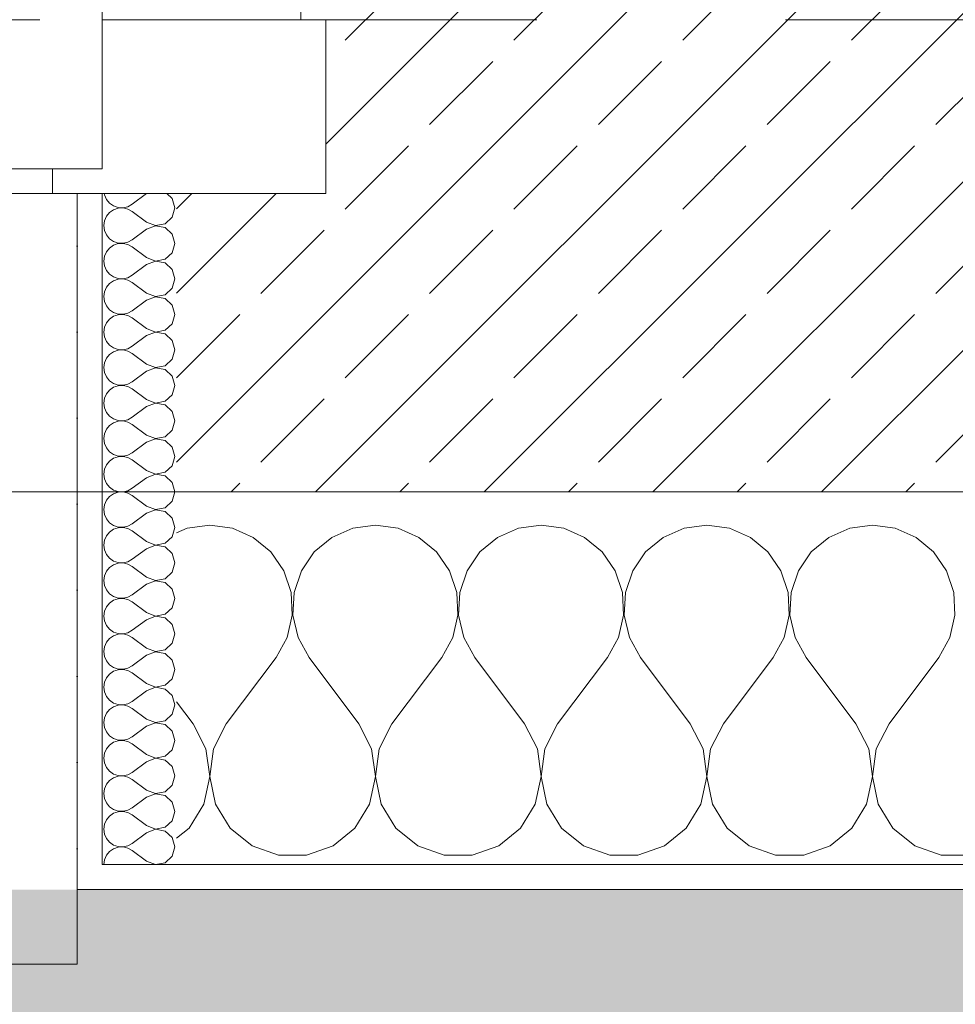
# Model space of a CAD drawing. Header units: metres. Extents: x -3.5 to 65.3, y -10.9 to 16.7.
# Tile 113 of 234: x 46.657 to 47.033, y -0.201 to 0.195. Entities that reach past the tile are written whole.
import ezdxf

# ---------------------------------------------------------------- set-up
doc = ezdxf.new("R2010")
doc.units = ezdxf.units.M
doc.header["$MEASUREMENT"] = 0
doc.linetypes.add('Strichlinie eng', pattern=[0.046, 0.03, -0.016])
doc.linetypes.add('Untersicht', pattern=[0.04, 0.03, -0.01])
for name, color, linetype in [('102 - Bemaßung_ Beschriftung.Detail_ Ausschnitt', 7, 'Continuous'), ('302 - Elemente.Schraffur', 7, 'Continuous'), ('603 - Struktur.Bodenplatte_ Decke Roh', 7, 'Continuous'), ('604 - Struktur.Wand Aussen', 7, 'Continuous'), ('Neubau_653 - Abdeckung.TB Verkofferung', 7, 'Continuous')]:
    doc.layers.add(name, color=color, linetype=linetype)
doc.styles.add('ERSTELLTER_STIL_1', font='txt')
doc.dimstyles.new('ERSTELLTER_STIL__1', dxfattribs={"dimtxt": 0.04, "dimasz": 0.02128, "dimexe": 0.18, "dimexo": 0.0625, "dimgap": 0, "dimtad": 1, "dimtih": 1, "dimtoh": 1, "dimzin": 0, "dimdsep": 46, "dimtxsty": 'ERSTELLTER_STIL_1', "dimblk": 'ARROWHEAD_2', "dimblk1": 'ARROWHEAD_2', "dimblk2": 'ARROWHEAD_2', "dimcen": 0.09, "dimse1": 1, "dimse2": 1, "dimclrd": 7, "dimclre": 7, "dimclrt": 7, "dimazin": 0, "dimtfac": 1, "dimtdec": 4, "dimtmove": 0, "dimatfit": 3, "dimfxl": 1, "dimtolj": 1, "dimtzin": 0, "dimarcsym": 0})
pattern_1 = [(0, (0, 0), (0, 0.034641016), [0, -0.02]), (0, (0.01, 0.01732), (0, 0.034641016), [0, -0.02])]

# ---------------------------------------------------------------- blocks, each defined once
blk = doc.blocks.new('*X24')
at = {"layer": '604 - Struktur.Wand Aussen', "color": 7, "linetype": 'Continuous', "lineweight": 5}
for p, q in [((46.72422, -0.0096), (46.72, -0.01146)), ((46.73333, -0.00833), (46.72422, -0.0096)), ((46.74244, -0.0096), (46.73333, -0.00833)), ((46.75086, -0.01331), (46.74244, -0.0096)), ((46.79089, -0.0096), (46.78248, -0.01331)), ((46.8, -0.00833), (46.79089, -0.0096)), ((46.80911, -0.0096), (46.8, -0.00833)), ((46.81752, -0.01331), (46.80911, -0.0096)), ((46.85756, -0.0096), (46.84914, -0.01331)), ((46.86667, -0.00833), (46.85756, -0.0096)), ((46.87578, -0.0096), (46.86667, -0.00833)), ((46.88419, -0.01331), (46.87578, -0.0096)), ((46.92422, -0.0096), (46.91581, -0.01331)), ((46.93333, -0.00833), (46.92422, -0.0096)), ((46.94244, -0.0096), (46.93333, -0.00833)), ((46.95086, -0.01331), (46.94244, -0.0096)), ((46.99089, -0.0096), (46.98248, -0.01331)), ((47, -0.00833), (46.99089, -0.0096)), ((47.00911, -0.0096), (47, -0.00833)), ((47.01752, -0.01331), (47.00911, -0.0096)), ((46.75794, -0.01918), (46.75086, -0.01331)), ((46.78248, -0.01331), (46.77539, -0.01918)), ((46.82461, -0.01918), (46.81752, -0.01331)), ((46.84914, -0.01331), (46.84206, -0.01918)), ((46.89127, -0.01918), (46.88419, -0.01331)), ((46.91581, -0.01331), (46.90873, -0.01918)), ((46.95794, -0.01918), (46.95086, -0.01331)), ((46.98248, -0.01331), (46.97539, -0.01918)), ((47.02461, -0.01918), (47.01752, -0.01331)), ((46.76315, -0.02676), (46.75794, -0.01918)), ((46.77539, -0.01918), (46.77019, -0.02676)), ((46.82981, -0.02676), (46.82461, -0.01918)), ((46.84206, -0.01918), (46.83685, -0.02676)), ((46.89648, -0.02676), (46.89127, -0.01918)), ((46.90873, -0.01918), (46.90352, -0.02676)), ((46.96315, -0.02676), (46.95794, -0.01918)), ((46.97539, -0.01918), (46.97019, -0.02676)), ((47.02981, -0.02676), (47.02461, -0.01918)), ((46.76609, -0.03547), (46.76315, -0.02676)), ((46.77019, -0.02676), (46.76725, -0.03547)), ((46.83275, -0.03547), (46.82981, -0.02676)), ((46.83685, -0.02676), (46.83391, -0.03547)), ((46.89942, -0.03547), (46.89648, -0.02676)), ((46.90352, -0.02676), (46.90058, -0.03547)), ((46.96609, -0.03547), (46.96315, -0.02676)), ((46.97019, -0.02676), (46.96725, -0.03547)), ((47.03275, -0.03547), (47.02981, -0.02676)), ((46.76653, -0.04466), (46.76609, -0.03547)), ((46.76725, -0.03547), (46.7668, -0.04466)), ((46.8332, -0.04466), (46.83275, -0.03547)), ((46.83391, -0.03547), (46.83347, -0.04466)), ((46.89987, -0.04466), (46.89942, -0.03547)), ((46.90058, -0.03547), (46.90013, -0.04466)), ((46.96653, -0.04466), (46.96609, -0.03547)), ((46.96725, -0.03547), (46.9668, -0.04466)), ((47.0332, -0.04466), (47.03275, -0.03547)), ((46.76445, -0.05362), (46.76653, -0.04466)), ((46.7668, -0.04466), (46.76888, -0.05362)), ((46.83112, -0.05362), (46.8332, -0.04466)), ((46.83347, -0.04466), (46.83555, -0.05362)), ((46.89778, -0.05362), (46.89987, -0.04466)), ((46.90013, -0.04466), (46.90222, -0.05362)), ((46.96445, -0.05362), (46.96653, -0.04466)), ((46.9668, -0.04466), (46.96888, -0.05362)), ((47.03112, -0.05362), (47.0332, -0.04466)), ((46.76, -0.06167), (46.76445, -0.05362)), ((46.76888, -0.05362), (46.77333, -0.06167)), ((46.82667, -0.06167), (46.83112, -0.05362)), ((46.83555, -0.05362), (46.84, -0.06167)), ((46.89333, -0.06167), (46.89778, -0.05362)), ((46.90222, -0.05362), (46.90667, -0.06167)), ((46.96, -0.06167), (46.96445, -0.05362)), ((46.96888, -0.05362), (46.97333, -0.06167)), ((47.02667, -0.06167), (47.03112, -0.05362)), ((46.74, -0.08833), (46.76, -0.06167)), ((46.79333, -0.08833), (46.77333, -0.06167)), ((46.80667, -0.08833), (46.82667, -0.06167)), ((46.86, -0.08833), (46.84, -0.06167)), ((46.87333, -0.08833), (46.89333, -0.06167)), ((46.92667, -0.08833), (46.90667, -0.06167)), ((46.94, -0.08833), (46.96, -0.06167)), ((46.99333, -0.08833), (46.97333, -0.06167)), ((47.00667, -0.08833), (47.02667, -0.06167)), ((46.72667, -0.08833), (46.72, -0.07944)), ((46.73182, -0.09839), (46.72667, -0.08833)), ((46.74, -0.08833), (46.73485, -0.09839)), ((46.79848, -0.09839), (46.79333, -0.08833)), ((46.80667, -0.08833), (46.80152, -0.09839)), ((46.86515, -0.09839), (46.86, -0.08833)), ((46.87333, -0.08833), (46.86818, -0.09839)), ((46.93182, -0.09839), (46.92667, -0.08833)), ((46.94, -0.08833), (46.93485, -0.09839)), ((46.99848, -0.09839), (46.99333, -0.08833)), ((47.00667, -0.08833), (47.00152, -0.09839)), ((46.73331, -0.10959), (46.73182, -0.09839)), ((46.73485, -0.09839), (46.73336, -0.10959)), ((46.79998, -0.10959), (46.79848, -0.09839)), ((46.80152, -0.09839), (46.80002, -0.10959)), ((46.86664, -0.10959), (46.86515, -0.09839)), ((46.86818, -0.09839), (46.86669, -0.10959)), ((46.93331, -0.10959), (46.93182, -0.09839)), ((46.93485, -0.09839), (46.93336, -0.10959)), ((46.99998, -0.10959), (46.99848, -0.09839)), ((47.00152, -0.09839), (47.00002, -0.10959)), ((46.73097, -0.12065), (46.73331, -0.10959)), ((46.73336, -0.10959), (46.73569, -0.12065)), ((46.79764, -0.12065), (46.79998, -0.10959)), ((46.80002, -0.10959), (46.80236, -0.12065)), ((46.86431, -0.12065), (46.86664, -0.10959)), ((46.86669, -0.10959), (46.86903, -0.12065)), ((46.93097, -0.12065), (46.93331, -0.10959)), ((46.93336, -0.10959), (46.93569, -0.12065)), ((46.99764, -0.12065), (46.99998, -0.10959)), ((47.00002, -0.10959), (47.00236, -0.12065)), ((46.72508, -0.13029), (46.73097, -0.12065)), ((46.73569, -0.12065), (46.74159, -0.13029)), ((46.79175, -0.13029), (46.79764, -0.12065)), ((46.80236, -0.12065), (46.80825, -0.13029)), ((46.85841, -0.13029), (46.86431, -0.12065)), ((46.86903, -0.12065), (46.87492, -0.13029)), ((46.92508, -0.13029), (46.93097, -0.12065)), ((46.93569, -0.12065), (46.94159, -0.13029)), ((46.99175, -0.13029), (46.99764, -0.12065)), ((47.00236, -0.12065), (47.00825, -0.13029)), ((46.72, -0.13441), (46.72508, -0.13029)), ((46.74159, -0.13029), (46.75037, -0.13741)), ((46.78297, -0.13741), (46.79175, -0.13029)), ((46.80825, -0.13029), (46.81703, -0.13741)), ((46.84963, -0.13741), (46.85841, -0.13029)), ((46.87492, -0.13029), (46.8837, -0.13741)), ((46.9163, -0.13741), (46.92508, -0.13029)), ((46.94159, -0.13029), (46.95037, -0.13741)), ((46.98297, -0.13741), (46.99175, -0.13029)), ((47.00825, -0.13029), (47.01703, -0.13741)), ((46.75037, -0.13741), (46.76102, -0.14118)), ((46.77232, -0.14118), (46.78297, -0.13741)), ((46.81703, -0.13741), (46.82768, -0.14118)), ((46.83898, -0.14118), (46.84963, -0.13741)), ((46.8837, -0.13741), (46.89435, -0.14118)), ((46.90565, -0.14118), (46.9163, -0.13741)), ((46.95037, -0.13741), (46.96102, -0.14118)), ((46.97232, -0.14118), (46.98297, -0.13741)), ((47.01703, -0.13741), (47.02768, -0.14118)), ((46.76102, -0.14118), (46.77232, -0.14118)), ((46.82768, -0.14118), (46.83898, -0.14118)), ((46.89435, -0.14118), (46.90565, -0.14118)), ((46.96102, -0.14118), (46.97232, -0.14118)), ((47.02768, -0.14118), (47.03898, -0.14118))]:
    blk.add_line(p, q, dxfattribs=at)
blk = doc.blocks.new('*X63')
at = {"layer": '604 - Struktur.Wand Aussen', "color": 7, "linetype": 'Continuous', "lineweight": 5}
for p, q in [((46.69091, 0.125), (46.69099, 0.12448)), ((46.69099, 0.12448), (46.69178, 0.12267)), ((46.70786, 0.125), (46.70214, 0.12071)), ((46.71822, 0.12304), (46.71608, 0.125)), ((46.71929, 0.11929), (46.71822, 0.12304)), ((46.69178, 0.12267), (46.69304, 0.12116)), ((46.69304, 0.12116), (46.69466, 0.12004)), ((46.69466, 0.12004), (46.69653, 0.11941)), ((46.69653, 0.11916), (46.69466, 0.11853)), ((46.69653, 0.11941), (46.6985, 0.11931)), ((46.6985, 0.11926), (46.69653, 0.11916)), ((46.6985, 0.11931), (46.70042, 0.11976)), ((46.70042, 0.11881), (46.6985, 0.11926)), ((46.70042, 0.11976), (46.70214, 0.12071)), ((46.71822, 0.11553), (46.71929, 0.11929)), ((46.69178, 0.1159), (46.69099, 0.11409)), ((46.69304, 0.11742), (46.69178, 0.1159)), ((46.69466, 0.11853), (46.69304, 0.11742)), ((46.70214, 0.11786), (46.70042, 0.11881)), ((46.70786, 0.11357), (46.70214, 0.11786)), ((46.71534, 0.1129), (46.71822, 0.11553)), ((46.69099, 0.11409), (46.69071, 0.11214)), ((46.69071, 0.11214), (46.69099, 0.11019)), ((46.70786, 0.11357), (46.7115, 0.11217)), ((46.7115, 0.11211), (46.70786, 0.11071)), ((46.7115, 0.11217), (46.71534, 0.1129)), ((46.71534, 0.11139), (46.7115, 0.11211)), ((46.71822, 0.10876), (46.71534, 0.11139)), ((46.69099, 0.11019), (46.69178, 0.10839)), ((46.69178, 0.10839), (46.69304, 0.10687)), ((46.70786, 0.11071), (46.70214, 0.10643)), ((46.71929, 0.105), (46.71822, 0.10876)), ((46.69304, 0.10313), (46.69178, 0.10161)), ((46.69304, 0.10687), (46.69466, 0.10575)), ((46.69466, 0.10425), (46.69304, 0.10313)), ((46.69466, 0.10575), (46.69653, 0.10512)), ((46.69653, 0.10488), (46.69466, 0.10425)), ((46.69653, 0.10512), (46.6985, 0.10503)), ((46.6985, 0.10497), (46.69653, 0.10488)), ((46.6985, 0.10503), (46.70042, 0.10547)), ((46.70042, 0.10453), (46.6985, 0.10497)), ((46.70042, 0.10547), (46.70214, 0.10643)), ((46.70214, 0.10357), (46.70042, 0.10453)), ((46.70786, 0.09929), (46.70214, 0.10357)), ((46.71822, 0.10124), (46.71929, 0.105)), ((46.69099, 0.09981), (46.69071, 0.09786)), ((46.69178, 0.10161), (46.69099, 0.09981)), ((46.70786, 0.09929), (46.7115, 0.09789)), ((46.71534, 0.09861), (46.71822, 0.10124)), ((46.69071, 0.09786), (46.69099, 0.09591)), ((46.69099, 0.09591), (46.69178, 0.0941)), ((46.70786, 0.09643), (46.70214, 0.09214)), ((46.7115, 0.09783), (46.70786, 0.09643)), ((46.7115, 0.09789), (46.71534, 0.09861)), ((46.71534, 0.0971), (46.7115, 0.09783)), ((46.71822, 0.09447), (46.71534, 0.0971)), ((46.69178, 0.0941), (46.69304, 0.09258)), ((46.69304, 0.09258), (46.69466, 0.09147)), ((46.69466, 0.09147), (46.69653, 0.09084)), ((46.6985, 0.09074), (46.70042, 0.09119)), ((46.70042, 0.09119), (46.70214, 0.09214)), ((46.71929, 0.09071), (46.71822, 0.09447)), ((46.69178, 0.08733), (46.69099, 0.08552)), ((46.69304, 0.08884), (46.69178, 0.08733)), ((46.69466, 0.08996), (46.69304, 0.08884)), ((46.69653, 0.09059), (46.69466, 0.08996)), ((46.69653, 0.09084), (46.6985, 0.09074)), ((46.6985, 0.09069), (46.69653, 0.09059)), ((46.70042, 0.09024), (46.6985, 0.09069)), ((46.70214, 0.08929), (46.70042, 0.09024)), ((46.70786, 0.085), (46.70214, 0.08929)), ((46.71822, 0.08696), (46.71929, 0.09071)), ((46.69099, 0.08552), (46.69071, 0.08357)), ((46.69071, 0.08357), (46.69099, 0.08162)), ((46.70786, 0.085), (46.7115, 0.0836)), ((46.7115, 0.08354), (46.70786, 0.08214)), ((46.7115, 0.0836), (46.71534, 0.08433)), ((46.71534, 0.08282), (46.7115, 0.08354)), ((46.71534, 0.08433), (46.71822, 0.08696)), ((46.69099, 0.08162), (46.69178, 0.07982)), ((46.69178, 0.07982), (46.69304, 0.0783)), ((46.70786, 0.08214), (46.70214, 0.07786)), ((46.71822, 0.08018), (46.71534, 0.08282)), ((46.71929, 0.07643), (46.71822, 0.08018)), ((46.69304, 0.0783), (46.69466, 0.07718)), ((46.69466, 0.07567), (46.69304, 0.07456)), ((46.69466, 0.07718), (46.69653, 0.07655)), ((46.69653, 0.0763), (46.69466, 0.07567)), ((46.69653, 0.07655), (46.6985, 0.07646)), ((46.6985, 0.0764), (46.69653, 0.0763)), ((46.6985, 0.07646), (46.70042, 0.0769)), ((46.70042, 0.07595), (46.6985, 0.0764)), ((46.70042, 0.0769), (46.70214, 0.07786)), ((46.70214, 0.075), (46.70042, 0.07595)), ((46.71822, 0.07267), (46.71929, 0.07643)), ((46.69178, 0.07304), (46.69099, 0.07124)), ((46.69304, 0.07456), (46.69178, 0.07304)), ((46.70786, 0.07071), (46.70214, 0.075)), ((46.71534, 0.07004), (46.71822, 0.07267)), ((46.69099, 0.07124), (46.69071, 0.06929)), ((46.69071, 0.06929), (46.69099, 0.06733)), ((46.70786, 0.06786), (46.70214, 0.06357)), ((46.70786, 0.07071), (46.7115, 0.06931)), ((46.7115, 0.06926), (46.70786, 0.06786)), ((46.7115, 0.06931), (46.71534, 0.07004)), ((46.71534, 0.06853), (46.7115, 0.06926)), ((46.71822, 0.0659), (46.71534, 0.06853)), ((46.69099, 0.06733), (46.69178, 0.06553)), ((46.69178, 0.06553), (46.69304, 0.06401)), ((46.69304, 0.06401), (46.69466, 0.0629)), ((46.70042, 0.06262), (46.70214, 0.06357)), ((46.71929, 0.06214), (46.71822, 0.0659)), ((46.69304, 0.06027), (46.69178, 0.05876)), ((46.69466, 0.06139), (46.69304, 0.06027)), ((46.69466, 0.0629), (46.69653, 0.06227)), ((46.69653, 0.06202), (46.69466, 0.06139)), ((46.69653, 0.06227), (46.6985, 0.06217)), ((46.6985, 0.06211), (46.69653, 0.06202)), ((46.6985, 0.06217), (46.70042, 0.06262)), ((46.70042, 0.06167), (46.6985, 0.06211)), ((46.70214, 0.06071), (46.70042, 0.06167)), ((46.70786, 0.05643), (46.70214, 0.06071)), ((46.71822, 0.05839), (46.71929, 0.06214)), ((46.69099, 0.05695), (46.69071, 0.055)), ((46.69178, 0.05876), (46.69099, 0.05695)), ((46.70786, 0.05643), (46.7115, 0.05503)), ((46.7115, 0.05503), (46.71534, 0.05575)), ((46.71534, 0.05575), (46.71822, 0.05839)), ((46.69071, 0.055), (46.69099, 0.05305)), ((46.69099, 0.05305), (46.69178, 0.05124)), ((46.70786, 0.05357), (46.70214, 0.04929)), ((46.7115, 0.05497), (46.70786, 0.05357)), ((46.71534, 0.05425), (46.7115, 0.05497)), ((46.71822, 0.05161), (46.71534, 0.05425)), ((46.71929, 0.04786), (46.71822, 0.05161)), ((46.69178, 0.05124), (46.69304, 0.04973)), ((46.69304, 0.04973), (46.69466, 0.04861)), ((46.69466, 0.04861), (46.69653, 0.04798)), ((46.69653, 0.04773), (46.69466, 0.0471)), ((46.69653, 0.04798), (46.6985, 0.04789)), ((46.6985, 0.04783), (46.69653, 0.04773)), ((46.6985, 0.04789), (46.70042, 0.04833)), ((46.70042, 0.04738), (46.6985, 0.04783)), ((46.70042, 0.04833), (46.70214, 0.04929)), ((46.71822, 0.0441), (46.71929, 0.04786)), ((46.69178, 0.04447), (46.69099, 0.04267)), ((46.69304, 0.04599), (46.69178, 0.04447)), ((46.69466, 0.0471), (46.69304, 0.04599)), ((46.70214, 0.04643), (46.70042, 0.04738)), ((46.70786, 0.04214), (46.70214, 0.04643)), ((46.71534, 0.04147), (46.71822, 0.0441)), ((46.69099, 0.04267), (46.69071, 0.04071)), ((46.69071, 0.04071), (46.69099, 0.03876)), ((46.70786, 0.04214), (46.7115, 0.04074)), ((46.7115, 0.04069), (46.70786, 0.03929)), ((46.7115, 0.04074), (46.71534, 0.04147)), ((46.71534, 0.03996), (46.7115, 0.04069)), ((46.71822, 0.03733), (46.71534, 0.03996)), ((46.69099, 0.03876), (46.69178, 0.03696)), ((46.69178, 0.03696), (46.69304, 0.03544)), ((46.70786, 0.03929), (46.70214, 0.035)), ((46.71929, 0.03357), (46.71822, 0.03733)), ((46.69304, 0.0317), (46.69178, 0.03018)), ((46.69304, 0.03544), (46.69466, 0.03433)), ((46.69466, 0.03282), (46.69304, 0.0317)), ((46.69466, 0.03433), (46.69653, 0.0337)), ((46.69653, 0.03345), (46.69466, 0.03282)), ((46.69653, 0.0337), (46.6985, 0.0336)), ((46.6985, 0.03354), (46.69653, 0.03345)), ((46.6985, 0.0336), (46.70042, 0.03405)), ((46.70042, 0.0331), (46.6985, 0.03354)), ((46.70042, 0.03405), (46.70214, 0.035)), ((46.70214, 0.03214), (46.70042, 0.0331)), ((46.70786, 0.02786), (46.70214, 0.03214)), ((46.71822, 0.02982), (46.71929, 0.03357)), ((46.69099, 0.02838), (46.69071, 0.02643)), ((46.69178, 0.03018), (46.69099, 0.02838)), ((46.70786, 0.02786), (46.7115, 0.02646)), ((46.71534, 0.02718), (46.71822, 0.02982)), ((46.69071, 0.02643), (46.69099, 0.02448)), ((46.69099, 0.02448), (46.69178, 0.02267)), ((46.70786, 0.025), (46.70214, 0.02071)), ((46.7115, 0.0264), (46.70786, 0.025)), ((46.7115, 0.02646), (46.71534, 0.02718)), ((46.71534, 0.02567), (46.7115, 0.0264)), ((46.71822, 0.02304), (46.71534, 0.02567)), ((46.69178, 0.02267), (46.69304, 0.02116)), ((46.69304, 0.02116), (46.69466, 0.02004)), ((46.69466, 0.02004), (46.69653, 0.01941)), ((46.70042, 0.01976), (46.70214, 0.02071)), ((46.71929, 0.01929), (46.71822, 0.02304)), ((46.69178, 0.0159), (46.69099, 0.01409)), ((46.69304, 0.01742), (46.69178, 0.0159)), ((46.69466, 0.01853), (46.69304, 0.01742)), ((46.69653, 0.01916), (46.69466, 0.01853)), ((46.69653, 0.01941), (46.6985, 0.01931)), ((46.6985, 0.01926), (46.69653, 0.01916)), ((46.6985, 0.01931), (46.70042, 0.01976)), ((46.70042, 0.01881), (46.6985, 0.01926)), ((46.70214, 0.01786), (46.70042, 0.01881)), ((46.70786, 0.01357), (46.70214, 0.01786)), ((46.71822, 0.01553), (46.71929, 0.01929)), ((46.69099, 0.01409), (46.69071, 0.01214)), ((46.69071, 0.01214), (46.69099, 0.01019)), ((46.70786, 0.01357), (46.7115, 0.01217)), ((46.7115, 0.01211), (46.70786, 0.01071)), ((46.7115, 0.01217), (46.71534, 0.0129)), ((46.71534, 0.01139), (46.7115, 0.01211)), ((46.71534, 0.0129), (46.71822, 0.01553)), ((46.69099, 0.01019), (46.69178, 0.00839)), ((46.69178, 0.00839), (46.69304, 0.00687)), ((46.70786, 0.01071), (46.70214, 0.00643)), ((46.71822, 0.00876), (46.71534, 0.01139)), ((46.71929, 0.005), (46.71822, 0.00876)), ((46.69304, 0.00687), (46.69466, 0.00575)), ((46.69466, 0.00425), (46.69304, 0.00313)), ((46.69466, 0.00575), (46.69653, 0.00512)), ((46.69653, 0.00488), (46.69466, 0.00425)), ((46.69653, 0.00512), (46.6985, 0.00503)), ((46.6985, 0.00497), (46.69653, 0.00488)), ((46.6985, 0.00503), (46.70042, 0.00547)), ((46.70042, 0.00453), (46.6985, 0.00497)), ((46.70042, 0.00547), (46.70214, 0.00643)), ((46.70214, 0.00357), (46.70042, 0.00453)), ((46.71822, 0.00124), (46.71929, 0.005)), ((46.69178, 0.00161), (46.69099, -0.00019)), ((46.69304, 0.00313), (46.69178, 0.00161)), ((46.70786, -0.00071), (46.70214, 0.00357)), ((46.71534, -0.00139), (46.71822, 0.00124)), ((46.69099, -0.00019), (46.69071, -0.00214)), ((46.69071, -0.00214), (46.69099, -0.00409)), ((46.70786, -0.00357), (46.70214, -0.00786)), ((46.70786, -0.00071), (46.7115, -0.00211)), ((46.7115, -0.00217), (46.70786, -0.00357)), ((46.7115, -0.00211), (46.71534, -0.00139)), ((46.71534, -0.0029), (46.7115, -0.00217)), ((46.71822, -0.00553), (46.71534, -0.0029)), ((46.69099, -0.00409), (46.69178, -0.0059)), ((46.69178, -0.0059), (46.69304, -0.00742)), ((46.69304, -0.00742), (46.69466, -0.00853)), ((46.70042, -0.00881), (46.70214, -0.00786)), ((46.71929, -0.00929), (46.71822, -0.00553)), ((46.69304, -0.01116), (46.69178, -0.01267)), ((46.69466, -0.01004), (46.69304, -0.01116)), ((46.69466, -0.00853), (46.69653, -0.00916)), ((46.69653, -0.00941), (46.69466, -0.01004)), ((46.69653, -0.00916), (46.6985, -0.00926)), ((46.6985, -0.00931), (46.69653, -0.00941)), ((46.6985, -0.00926), (46.70042, -0.00881)), ((46.70042, -0.00976), (46.6985, -0.00931)), ((46.70214, -0.01071), (46.70042, -0.00976)), ((46.70786, -0.015), (46.70214, -0.01071)), ((46.71822, -0.01304), (46.71929, -0.00929)), ((46.69099, -0.01448), (46.69071, -0.01643)), ((46.69178, -0.01267), (46.69099, -0.01448)), ((46.70786, -0.015), (46.7115, -0.0164)), ((46.7115, -0.0164), (46.71534, -0.01567)), ((46.71534, -0.01567), (46.71822, -0.01304)), ((46.69071, -0.01643), (46.69099, -0.01838)), ((46.69099, -0.01838), (46.69178, -0.02018)), ((46.70786, -0.01786), (46.70214, -0.02214)), ((46.7115, -0.01646), (46.70786, -0.01786)), ((46.71534, -0.01718), (46.7115, -0.01646)), ((46.71822, -0.01982), (46.71534, -0.01718)), ((46.69178, -0.02018), (46.69304, -0.0217)), ((46.69304, -0.0217), (46.69466, -0.02282)), ((46.69466, -0.02282), (46.69653, -0.02345)), ((46.69653, -0.0237), (46.69466, -0.02433)), ((46.69653, -0.02345), (46.6985, -0.02354)), ((46.6985, -0.0236), (46.69653, -0.0237)), ((46.6985, -0.02354), (46.70042, -0.0231)), ((46.70042, -0.02405), (46.6985, -0.0236)), ((46.70042, -0.0231), (46.70214, -0.02214)), ((46.71929, -0.02357), (46.71822, -0.01982)), ((46.71822, -0.02733), (46.71929, -0.02357)), ((46.69178, -0.02696), (46.69099, -0.02876)), ((46.69304, -0.02544), (46.69178, -0.02696)), ((46.69466, -0.02433), (46.69304, -0.02544)), ((46.70214, -0.025), (46.70042, -0.02405)), ((46.70786, -0.02929), (46.70214, -0.025)), ((46.71534, -0.02996), (46.71822, -0.02733)), ((46.69099, -0.02876), (46.69071, -0.03071)), ((46.69071, -0.03071), (46.69099, -0.03267)), ((46.70786, -0.02929), (46.7115, -0.03069)), ((46.7115, -0.03074), (46.70786, -0.03214)), ((46.7115, -0.03069), (46.71534, -0.02996)), ((46.71534, -0.03147), (46.7115, -0.03074)), ((46.71822, -0.0341), (46.71534, -0.03147)), ((46.69099, -0.03267), (46.69178, -0.03447)), ((46.69178, -0.03447), (46.69304, -0.03599)), ((46.70786, -0.03214), (46.70214, -0.03643)), ((46.71929, -0.03786), (46.71822, -0.0341)), ((46.69304, -0.03599), (46.69466, -0.0371)), ((46.69466, -0.03861), (46.69304, -0.03973)), ((46.69466, -0.0371), (46.69653, -0.03773)), ((46.69653, -0.03798), (46.69466, -0.03861)), ((46.69653, -0.03773), (46.6985, -0.03783)), ((46.6985, -0.03789), (46.69653, -0.03798)), ((46.6985, -0.03783), (46.70042, -0.03738)), ((46.70042, -0.03833), (46.6985, -0.03789)), ((46.70042, -0.03738), (46.70214, -0.03643)), ((46.70214, -0.03929), (46.70042, -0.03833)), ((46.70786, -0.04357), (46.70214, -0.03929)), ((46.71822, -0.04161), (46.71929, -0.03786)), ((46.69099, -0.04305), (46.69071, -0.045)), ((46.69178, -0.04124), (46.69099, -0.04305)), ((46.69304, -0.03973), (46.69178, -0.04124)), ((46.70786, -0.04357), (46.7115, -0.04497)), ((46.71534, -0.04425), (46.71822, -0.04161)), ((46.69071, -0.045), (46.69099, -0.04695)), ((46.69099, -0.04695), (46.69178, -0.04876)), ((46.70786, -0.04643), (46.70214, -0.05071)), ((46.7115, -0.04503), (46.70786, -0.04643)), ((46.7115, -0.04497), (46.71534, -0.04425)), ((46.71534, -0.04575), (46.7115, -0.04503)), ((46.71822, -0.04839), (46.71534, -0.04575)), ((46.69178, -0.04876), (46.69304, -0.05027)), ((46.69304, -0.05027), (46.69466, -0.05139)), ((46.69466, -0.05139), (46.69653, -0.05202)), ((46.70042, -0.05167), (46.70214, -0.05071)), ((46.71929, -0.05214), (46.71822, -0.04839)), ((46.69304, -0.05401), (46.69178, -0.05553)), ((46.69466, -0.0529), (46.69304, -0.05401)), ((46.69653, -0.05227), (46.69466, -0.0529)), ((46.69653, -0.05202), (46.6985, -0.05211)), ((46.6985, -0.05217), (46.69653, -0.05227)), ((46.6985, -0.05211), (46.70042, -0.05167)), ((46.70042, -0.05262), (46.6985, -0.05217)), ((46.70214, -0.05357), (46.70042, -0.05262)), ((46.70786, -0.05786), (46.70214, -0.05357)), ((46.71822, -0.0559), (46.71929, -0.05214)), ((46.69099, -0.05733), (46.69071, -0.05929)), ((46.69071, -0.05929), (46.69099, -0.06124)), ((46.69178, -0.05553), (46.69099, -0.05733)), ((46.70786, -0.05786), (46.7115, -0.05926)), ((46.7115, -0.05931), (46.70786, -0.06071)), ((46.7115, -0.05926), (46.71534, -0.05853)), ((46.71534, -0.06004), (46.7115, -0.05931)), ((46.71534, -0.05853), (46.71822, -0.0559)), ((46.69099, -0.06124), (46.69178, -0.06304)), ((46.69178, -0.06304), (46.69304, -0.06456)), ((46.70786, -0.06071), (46.70214, -0.065)), ((46.71822, -0.06267), (46.71534, -0.06004)), ((46.71929, -0.06643), (46.71822, -0.06267)), ((46.69304, -0.06456), (46.69466, -0.06567)), ((46.69466, -0.06718), (46.69304, -0.0683)), ((46.69466, -0.06567), (46.69653, -0.0663)), ((46.69653, -0.06655), (46.69466, -0.06718)), ((46.69653, -0.0663), (46.6985, -0.0664)), ((46.6985, -0.06646), (46.69653, -0.06655)), ((46.6985, -0.0664), (46.70042, -0.06595)), ((46.70042, -0.0669), (46.6985, -0.06646)), ((46.70042, -0.06595), (46.70214, -0.065)), ((46.70214, -0.06786), (46.70042, -0.0669)), ((46.71822, -0.07018), (46.71929, -0.06643)), ((46.69178, -0.06982), (46.69099, -0.07162)), ((46.69304, -0.0683), (46.69178, -0.06982)), ((46.70786, -0.07214), (46.70214, -0.06786)), ((46.71534, -0.07282), (46.71822, -0.07018)), ((46.69099, -0.07162), (46.69071, -0.07357)), ((46.69071, -0.07357), (46.69099, -0.07552)), ((46.70786, -0.075), (46.70214, -0.07929)), ((46.70786, -0.07214), (46.7115, -0.07354)), ((46.7115, -0.0736), (46.70786, -0.075)), ((46.7115, -0.07354), (46.71534, -0.07282)), ((46.71534, -0.07433), (46.7115, -0.0736)), ((46.71822, -0.07696), (46.71534, -0.07433)), ((46.69099, -0.07552), (46.69178, -0.07733)), ((46.69178, -0.07733), (46.69304, -0.07884)), ((46.69304, -0.07884), (46.69466, -0.07996)), ((46.71929, -0.08071), (46.71822, -0.07696)), ((46.69304, -0.08258), (46.69178, -0.0841)), ((46.69466, -0.08147), (46.69304, -0.08258)), ((46.69466, -0.07996), (46.69653, -0.08059)), ((46.69653, -0.08084), (46.69466, -0.08147)), ((46.69653, -0.08059), (46.6985, -0.08069)), ((46.6985, -0.08074), (46.69653, -0.08084)), ((46.6985, -0.08069), (46.70042, -0.08024)), ((46.70042, -0.08119), (46.6985, -0.08074)), ((46.70042, -0.08024), (46.70214, -0.07929)), ((46.70214, -0.08214), (46.70042, -0.08119)), ((46.70786, -0.08643), (46.70214, -0.08214)), ((46.71822, -0.08447), (46.71929, -0.08071)), ((46.69099, -0.08591), (46.69071, -0.08786)), ((46.69178, -0.0841), (46.69099, -0.08591)), ((46.70786, -0.08643), (46.7115, -0.08783)), ((46.7115, -0.08783), (46.71534, -0.0871)), ((46.71534, -0.0871), (46.71822, -0.08447)), ((46.69071, -0.08786), (46.69099, -0.08981)), ((46.69099, -0.08981), (46.69178, -0.09161)), ((46.70786, -0.08929), (46.70214, -0.09357)), ((46.7115, -0.08789), (46.70786, -0.08929)), ((46.71534, -0.08861), (46.7115, -0.08789)), ((46.71822, -0.09124), (46.71534, -0.08861)), ((46.69178, -0.09161), (46.69304, -0.09313)), ((46.69304, -0.09313), (46.69466, -0.09425)), ((46.69466, -0.09425), (46.69653, -0.09488)), ((46.69653, -0.09488), (46.6985, -0.09497)), ((46.6985, -0.09503), (46.69653, -0.09512)), ((46.6985, -0.09497), (46.70042, -0.09453)), ((46.70042, -0.09547), (46.6985, -0.09503)), ((46.70042, -0.09453), (46.70214, -0.09357)), ((46.71929, -0.095), (46.71822, -0.09124)), ((46.71822, -0.09876), (46.71929, -0.095)), ((46.69178, -0.09839), (46.69099, -0.10019)), ((46.69304, -0.09687), (46.69178, -0.09839)), ((46.69466, -0.09575), (46.69304, -0.09687)), ((46.69653, -0.09512), (46.69466, -0.09575)), ((46.70214, -0.09643), (46.70042, -0.09547)), ((46.70786, -0.10071), (46.70214, -0.09643)), ((46.71534, -0.10139), (46.71822, -0.09876)), ((46.69099, -0.10019), (46.69071, -0.10214)), ((46.69071, -0.10214), (46.69099, -0.10409)), ((46.70786, -0.10071), (46.7115, -0.10211)), ((46.7115, -0.10217), (46.70786, -0.10357)), ((46.7115, -0.10211), (46.71534, -0.10139)), ((46.71534, -0.1029), (46.7115, -0.10217)), ((46.71822, -0.10553), (46.71534, -0.1029)), ((46.69099, -0.10409), (46.69178, -0.1059)), ((46.69178, -0.1059), (46.69304, -0.10742)), ((46.70786, -0.10357), (46.70214, -0.10786)), ((46.71929, -0.10929), (46.71822, -0.10553)), ((46.69304, -0.10742), (46.69466, -0.10853)), ((46.69466, -0.11004), (46.69304, -0.11116)), ((46.69466, -0.10853), (46.69653, -0.10916)), ((46.69653, -0.10941), (46.69466, -0.11004)), ((46.69653, -0.10916), (46.6985, -0.10926)), ((46.6985, -0.10931), (46.69653, -0.10941)), ((46.6985, -0.10926), (46.70042, -0.10881)), ((46.70042, -0.10976), (46.6985, -0.10931)), ((46.70042, -0.10881), (46.70214, -0.10786)), ((46.70214, -0.11071), (46.70042, -0.10976)), ((46.70786, -0.115), (46.70214, -0.11071)), ((46.71822, -0.11304), (46.71929, -0.10929)), ((46.69099, -0.11448), (46.69071, -0.11643)), ((46.69178, -0.11267), (46.69099, -0.11448)), ((46.69304, -0.11116), (46.69178, -0.11267)), ((46.71534, -0.11567), (46.71822, -0.11304)), ((46.69071, -0.11643), (46.69099, -0.11838)), ((46.69099, -0.11838), (46.69178, -0.12018)), ((46.70786, -0.11786), (46.70214, -0.12214)), ((46.70786, -0.115), (46.7115, -0.1164)), ((46.7115, -0.11646), (46.70786, -0.11786)), ((46.7115, -0.1164), (46.71534, -0.11567)), ((46.71534, -0.11718), (46.7115, -0.11646)), ((46.71822, -0.11982), (46.71534, -0.11718)), ((46.69178, -0.12018), (46.69304, -0.1217)), ((46.69304, -0.1217), (46.69466, -0.12282)), ((46.69466, -0.12282), (46.69653, -0.12345)), ((46.70042, -0.1231), (46.70214, -0.12214)), ((46.71929, -0.12357), (46.71822, -0.11982)), ((46.69304, -0.12544), (46.69178, -0.12696)), ((46.69466, -0.12433), (46.69304, -0.12544)), ((46.69653, -0.1237), (46.69466, -0.12433)), ((46.69653, -0.12345), (46.6985, -0.12354)), ((46.6985, -0.1236), (46.69653, -0.1237)), ((46.6985, -0.12354), (46.70042, -0.1231)), ((46.70042, -0.12405), (46.6985, -0.1236)), ((46.70214, -0.125), (46.70042, -0.12405)), ((46.70786, -0.12929), (46.70214, -0.125)), ((46.71822, -0.12733), (46.71929, -0.12357)), ((46.69099, -0.12876), (46.69071, -0.13071)), ((46.69071, -0.13071), (46.69099, -0.13267)), ((46.69178, -0.12696), (46.69099, -0.12876)), ((46.70786, -0.12929), (46.7115, -0.13069)), ((46.7115, -0.13074), (46.70786, -0.13214)), ((46.7115, -0.13069), (46.71534, -0.12996)), ((46.71534, -0.13147), (46.7115, -0.13074)), ((46.71534, -0.12996), (46.71822, -0.12733)), ((46.69099, -0.13267), (46.69178, -0.13447)), ((46.69178, -0.13447), (46.69304, -0.13599)), ((46.70786, -0.13214), (46.70214, -0.13643)), ((46.71822, -0.1341), (46.71534, -0.13147)), ((46.71929, -0.13786), (46.71822, -0.1341)), ((46.69304, -0.13599), (46.69466, -0.1371)), ((46.69466, -0.13861), (46.69304, -0.13973)), ((46.69466, -0.1371), (46.69653, -0.13773)), ((46.69653, -0.13798), (46.69466, -0.13861)), ((46.69653, -0.13773), (46.6985, -0.13783)), ((46.6985, -0.13789), (46.69653, -0.13798)), ((46.6985, -0.13783), (46.70042, -0.13738)), ((46.70042, -0.13833), (46.6985, -0.13789)), ((46.70042, -0.13738), (46.70214, -0.13643)), ((46.70214, -0.13929), (46.70042, -0.13833)), ((46.71822, -0.14161), (46.71929, -0.13786)), ((46.69178, -0.14124), (46.69099, -0.14305)), ((46.69304, -0.13973), (46.69178, -0.14124)), ((46.70786, -0.14357), (46.70214, -0.13929)), ((46.71534, -0.14425), (46.71822, -0.14161)), ((46.69099, -0.14305), (46.69071, -0.145)), ((46.70786, -0.14357), (46.7115, -0.14497)), ((46.7115, -0.14497), (46.71534, -0.14425))]:
    blk.add_line(p, q, dxfattribs=at)
blk = doc.blocks.new('*D333')
at = {"layer": '102 - Bemaßung_ Beschriftung.Detail_ Ausschnitt', "color": 7, "linetype": 'Continuous', "lineweight": 5}
for p, q in [((44.38, -0.48361), (44.38, -0.44161)), ((46.78, -0.48361), (46.78, -0.44161)), ((44.38808, -0.44861), (44.37192, -0.47661)), ((46.78808, -0.44861), (46.77192, -0.47661)), ((44.38, -0.46261), (46.78, -0.46261))]:
    blk.add_line(p, q, dxfattribs=at)
at = {"layer": '102 - Bemaßung_ Beschriftung.Detail_ Ausschnitt', "color": 7, "lineweight": 5, "char_height": 0.04, "attachment_point": 7, "style": 'ERSTELLTER_STIL_1'}
for s, insert in [('\\A1;{\\pql;\\fArial|b0|i0|c0|p38;2,40}', (45.52679, -0.45461)), ('\\A1;{\\pql;\\fArial|b0|i0|c0|p38;2,01}', (45.52679, -0.51061))]:
    blk.add_mtext(s, dxfattribs=dict(at, insert=insert))
blk = doc.blocks.new('ARROWHEAD_2')
at = {"color": 0, "linetype": 'Continuous', "lineweight": 0}
for p, q in [((-0.378, -0.655), (0.378, 0.655)), ((0, 0), (-1, 0))]:
    blk.add_line(p, q, dxfattribs=at)
blk = doc.blocks.new('*D334')
at = {"layer": '102 - Bemaßung_ Beschriftung.Detail_ Ausschnitt', "color": 7, "linetype": 'Continuous', "lineweight": 5}
for p, q in [((46.78, -0.48361), (46.78, -0.44161)), ((47.17999, -0.48361), (47.17999, -0.44161)), ((46.78808, -0.44861), (46.77192, -0.47661)), ((47.18807, -0.44861), (47.17191, -0.47661)), ((46.78, -0.46261), (47.17999, -0.46261))]:
    blk.add_line(p, q, dxfattribs=at)
at = {"layer": '102 - Bemaßung_ Beschriftung.Detail_ Ausschnitt', "color": 7, "lineweight": 5, "insert": (46.94964, -0.45461), "char_height": 0.04, "attachment_point": 7, "style": 'ERSTELLTER_STIL_1'}
blk.add_mtext('\\A1;{\\pql;\\fArial|b0|i0|c0|p38;40}', dxfattribs=at)
blk = doc.blocks.new('*D342')
at = {"layer": '102 - Bemaßung_ Beschriftung.Detail_ Ausschnitt', "color": 7, "linetype": 'Continuous', "lineweight": 5}
for p, q in [((43.97307, -0.59861), (43.95691, -0.62661)), ((47.27806, -0.59861), (47.26189, -0.62661)), ((43.96499, -0.61261), (47.26998, -0.61261))]:
    blk.add_line(p, q, dxfattribs=at)
at = {"layer": '102 - Bemaßung_ Beschriftung.Detail_ Ausschnitt', "color": 7, "lineweight": 5, "insert": (45.55425, -0.61238), "char_height": 0.04, "attachment_point": 7, "style": 'ERSTELLTER_STIL_1'}
blk.add_mtext('\\A1;{\\pql;\\fArial|b0|i0|c0|p38;3,30\\fArial|b0|i0|c0|p38;\\A1{\\H.66x;\\S5^  ;}}', dxfattribs=at)
blk = doc.blocks.new('*D343')
at = {"layer": '102 - Bemaßung_ Beschriftung.Detail_ Ausschnitt', "color": 7, "linetype": 'Continuous', "lineweight": 5}
for p, q in [((47.26997, -0.63361), (47.26997, -0.59161)), ((47.40997, -0.63361), (47.40997, -0.59161)), ((47.27806, -0.59861), (47.26189, -0.62661)), ((47.40189, -0.62661), (47.41806, -0.59861)), ((43.96499, -0.61261), (47.26997, -0.61261)), ((47.26997, -0.61261), (47.40997, -0.61261)), ((47.40997, -0.61261), (47.42367, -0.61261))]:
    blk.add_line(p, q, dxfattribs=at)
at = {"layer": '102 - Bemaßung_ Beschriftung.Detail_ Ausschnitt', "color": 7, "lineweight": 5, "insert": (47.30962, -0.60461), "char_height": 0.04, "attachment_point": 7, "style": 'ERSTELLTER_STIL_1'}
blk.add_mtext('\\A1;{\\pql;\\fArial|b0|i0|c0|p38;14}', dxfattribs=at)

msp = doc.modelspace()

# ---------------------------------------------------------------- hatches: boundary and pattern name
at = {"layer": '302 - Elemente.Schraffur', "linetype": 'Continuous', "lineweight": 0, "true_color": 0x191919}
msp.add_hatch(color=250, dxfattribs=at).paths.add_polyline_path([(43.72998, -3.31), (55.22, -3.31), (55.22001, -0.155), (43.73, -0.155)])
at = {"layer": '604 - Struktur.Wand Aussen', "linetype": 'Continuous', "lineweight": 0, "true_color": 0x000000}
h = msp.add_hatch(dxfattribs=at)
h.set_pattern_fill('Beton__Stahlbeton_0001', color=18, style=0, pattern_type=2)
h.set_pattern_definition([(45, (0, 0), (-0.033941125, 0.033941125), []), (45, (-0.01697, 0.01697), (-0.033941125, 0.033941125), [0.036, -0.012])])
h.paths.add_polyline_path([(46.78, 0.125), (46.72, 0.125), (46.72, 0.005), (47.99999, 0.005), (47.99999, 0.125), (47.93999, 0.125), (47.93999, 0.195), (47.93999, 0.245), (46.78, 0.245), (46.78, 0.195)])
h = msp.add_hatch(dxfattribs=at)
h.set_pattern_fill('Verputz_0001', color=18, style=0, pattern_type=2)
h.set_pattern_definition(pattern_1)
h.paths.add_polyline_path([(46.69, -0.155), (46.69, 0.125), (46.68, 0.125), (46.68, -0.155)])
h = msp.add_hatch(dxfattribs=at)
h.set_pattern_fill('Verputz_0001', color=18, style=0, pattern_type=2)
h.set_pattern_definition(pattern_1)
h.paths.add_polyline_path([(46.69, -0.155), (48.02999, -0.155), (48.02999, -0.145), (46.69, -0.145)])

# ---------------------------------------------------------------- linework, layer by layer
at = {"layer": '603 - Struktur.Bodenplatte_ Decke Roh', "color": 7, "linetype": 'Continuous', "lineweight": 18, "flags": 128}
msp.add_lwpolyline([(-0.015, 0.005), (62.27503, 0.005), (62.27503, 13.695), (50.77999, 13.695), (50.77999, 13.455), (50.77999, 12.99998), (50.84002, 12.99998), (50.84002, 8.58498), (49.03003, 8.58498), (49.03003, 8.72498), (47.41002, 8.72498), (47.41002, 12.99998), (47.47999, 12.99998), (47.47999, 13.455), (47.47999, 13.695), (14.77999, 13.695)], dxfattribs=at)
at = {"layer": '604 - Struktur.Wand Aussen', "color": 7, "linetype": 'Continuous', "lineweight": 5}
for p, q in [((46.77, 0.195), (46.77, 0.245)), ((46.78, 0.195), (46.77, 0.195)), ((46.78, 0.195), (46.77, 0.195)), ((46.68, 0.005), (46.68, 0.125)), ((46.69, 0.125), (46.68, 0.125)), ((46.69, 0.125), (46.68, 0.125)), ((46.69, 0.125), (46.68, 0.125)), ((46.68, 0.005), (46.68, 0.125)), ((46.72, 0.125), (46.69, 0.125)), ((46.69, 0.125), (46.69, -0.145)), ((46.69, -0.145), (46.69, 0.125)), ((46.72, 0.125), (46.69, 0.125)), ((46.72, 0.125), (46.69, 0.125)), ((46.68, -0.005), (46.68, 0.005)), ((46.68, -0.005), (46.68, 0.005)), ((46.68, -0.145), (46.68, -0.005)), ((46.68, -0.145), (46.68, -0.005)), ((46.68, -0.155), (46.68, -0.145)), ((46.68, -0.155), (46.68, -0.145)), ((46.72, -0.145), (46.69, -0.145)), ((46.72, -0.145), (47.99999, -0.145)), ((46.69, -0.155), (46.68, -0.155))]:
    msp.add_line(p, q, dxfattribs=at)
at = {"layer": '604 - Struktur.Wand Aussen', "color": 7, "linetype": 'Continuous', "lineweight": 13}
for p, q in [((46.69, 0.205), (46.69, 0.135)), ((46.69, 0.135), (46.69, 0.195)), ((46.69, 0.195), (46.78, 0.195)), ((46.78, 0.125), (46.78, 0.195)), ((46.78, 0.125), (46.78, 0.195)), ((46.78, 0.125), (46.78, 0.195)), ((46.69, 0.135), (46.61, 0.135)), ((46.67, 0.125), (46.67, 0.135)), ((46.67, 0.135), (46.69, 0.135)), ((46.67, 0.125), (46.12, 0.125)), ((46.78, 0.125), (46.67, 0.125)), ((46.72, 0.125), (46.78, 0.125)), ((46.72, 0.125), (46.78, 0.125)), ((46.72, 0.125), (46.78, 0.125)), ((46.72, 0.005), (47.99999, 0.005))]:
    msp.add_line(p, q, dxfattribs=at)
at = {"layer": '604 - Struktur.Wand Aussen', "color": 7, "linetype": 'Strichlinie eng', "lineweight": 9}
msp.add_line((44.48, -0.155), (46.68, -0.155), dxfattribs=at)
at = {"layer": '604 - Struktur.Wand Aussen', "color": 7, "linetype": 'Continuous', "lineweight": 9}
for p, q in [((46.68, -0.185), (46.68, -0.155)), ((44.48, -0.185), (46.68, -0.185))]:
    msp.add_line(p, q, dxfattribs=at)
at = {"layer": '604 - Struktur.Wand Aussen', "color": 7, "linetype": 'Continuous', "lineweight": 5, "flags": 128}
msp.add_lwpolyline([(46.69, -0.155), (48.02999, -0.155)], dxfattribs=at)
at = {"layer": 'Neubau_653 - Abdeckung.TB Verkofferung', "color": 1, "linetype": 'Untersicht', "lineweight": 9}
msp.add_line((43.96499, 0.19498), (47.26997, 0.19498), dxfattribs=at)

# ---------------------------------------------------------------- block references
at = {"layer": '604 - Struktur.Wand Aussen', "color": 7, "lineweight": 18}
for name in ['*X63', '*X24']:
    msp.add_blockref(name, (0, 0), dxfattribs=at)

# ---------------------------------------------------------------- dimensions: what is measured, and where the dimension line sits
at = {"layer": '102 - Bemaßung_ Beschriftung.Detail_ Ausschnitt', "color": 7, "linetype": 'Continuous', "lineweight": 5}
for base, p1, p2, picture, middle in [((47.26997, -0.61261), (43.96499, 0.255), (47.26997, 0.69998), '*D342', (45.66023, -0.58461)), ((47.40997, -0.61261), (47.26997, 0.69998), (47.40997, 0.69998), '*D343', (47.34011, -0.58461)), ((47.17999, -0.46261), (46.78, 0.195), (47.17999, 0.69998), '*D334', (46.98013, -0.43461)), ((46.78, -0.46261), (44.38, 0.195), (46.78, 0.195), '*D333', (45.57874, -0.43461))]:
    dim = msp.add_linear_dim(base=base, p1=p1, p2=p2, dimstyle='ERSTELLTER_STIL__1', dxfattribs=at)
    dim.commit()
    dim.dimension.update_dxf_attribs({"geometry": picture, "text_midpoint": middle, "dimtype": 160})

doc.saveas('drawing.dxf')
